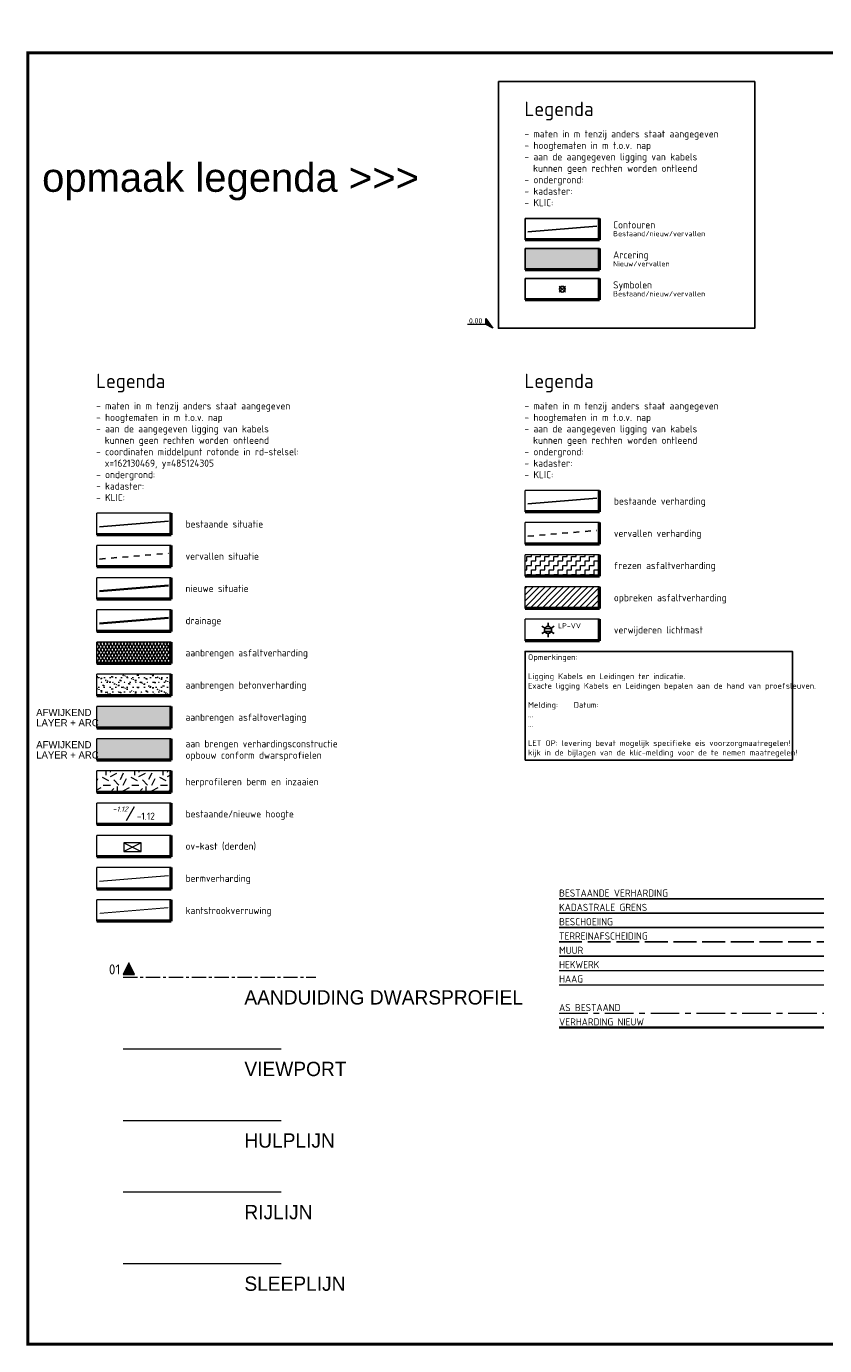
# Model space of a CAD drawing. Header units: metres. Extents: x -699 to 2316, y -1199 to 781.
# Tile 28 of 256: x 410 to 689, y -1199 to -738. Entities that reach past the tile are written whole.
import ezdxf
from ezdxf.enums import TextEntityAlignment as Align

# ---------------------------------------------------------------- set-up
doc = ezdxf.new("R2010")
doc.units = ezdxf.units.M
doc.header["$PDMODE"] = 1
for name, pattern in [('11strp', [2, 1, -1]), ('AM-AS', [16, 10, -2, 2, -2]), ('IE-TERREINAFSCHEIDING', [10, 8, -2]), ('RI-DRAINAGE', [19.2, 6, -1.8, 1.8, -1.8, 2.4, -1.8, 1.8, -1.8]), ('XX-CENTER', [8, 5, -1, 1, -1]), ('XX-HIDDEN', [4, 2, -2])]:
    doc.linetypes.add(name, pattern=pattern)
for name, color, linetype, lineweight in [('_X-XX-AL-PEILMAAT_INMETING_NADERHAND-G', 5, 'Continuous', 18), ('B-WE-AM-AS-G', 10, 'AM-AS', 18), ('B-WE-GK-BESCHOEIING-G', 130, 'GK-BESCHOEIING', 35), ('B-WE-GR-GRAS-A', 62, 'Continuous', 18), ('B-WE-IE-MEUBILAIR_WEGMEUBILAIR-S', 7, 'Continuous', 25), ('B-WE-IE-TERREINAFSCHEIDING-G', 210, 'IE-TERREINAFSCHEIDING', 18), ('B-WE-IE-TERREINAFSCHEIDING_KUNSTMATIG_HEKWERK-G', 20, 'IE-TERREINAFSCHEIDING-KUNSTMATIG', 18), ('B-WE-IE-TERREINAFSCHEIDING_KUNSTMATIG_MUUR-G', 90, 'IE-TERREINAFSCHEIDING-KUNSTMATIG-DICHT', 18), ('B-WE-IE-TERREINAFSCHEIDING_NATUURLIJK_HAAG-G', 60, 'IE-TERREINAFSCHEIDING-NATUURLIJK-HAAG', 18), ('B-WE-KG-GRENS_PERCEEL-G_03-2015', 150, 'KG-PERCEEL', 18), ('B-WE-KL-ET_LS_OV_KAST-G', 10, 'Continuous', 18), ('B-WE-OG-TOPOGRAFIE_WEG_VERHARD -G', 7, 'Continuous', 18), ('B-WE-VH-HOOGTELABEL-T18', 1, 'Continuous', 18), ('N-WE-RI-DRAINAGE-G', 90, 'RI-DRAINAGE', 35), ('N-WE-VH-HOOGTELABEL-T25', 7, 'Continuous', 25), ('N-WE-VH-KANTVERHARDING-G', 210, 'Continuous', 35), ('N-WE-VH-VERHARDING-G', 252, 'Continuous', 35), ('N-WE-VH-VERHARDING_ASFALT-A', 252, 'Continuous', 18), ('N-WE-VH-VERHARDING_ASFALT_CONSTRUCTIE-A', 252, 'Continuous', 18), ('N-WE-VH-VERHARDING_ASFALT_OVERLAGEN-A', 253, 'Continuous', 18), ('N-WE-VH-VERHARDING_BETON-A', 252, 'Continuous', 18), ('N-WE-VH-VERHARDING_FUNDERING-A', 252, 'Continuous', 18), ('N-WE-VH-VERHARDING_GRASBETONSTEEN-G', 70, 'Continuous', 35), ('N-WE-VH-VERHARDING_KANTSTROOKVERRUWING-G', 250, '11strp', 5), ('V-WE-VH-VERHARDING-G', 252, 'XX-HIDDEN', 25), ('V-WE-VH-VERHARDING_ASFALT-A', 252, 'Continuous', 18), ('X-XX-AL-LEGENDA-G', 7, 'Continuous', 18), ('X-XX-AL-LEGENDA-T18', 7, 'Continuous', 18), ('X-XX-AL-LEGENDA-T25', 7, 'Continuous', 25), ('X-XX-AL-M', 7, 'Continuous', 18), ('X-XX-AL-T25', 7, 'Continuous', 25), ('X-XX-AL-T50', 130, 'Continuous', 50), ('X-XX-AL-VERWIJZING_DOORSNEDE-G', 7, 'XX-CENTER', 18), ('X-XX-AL-VERWIJZING_DOORSNEDE-T35', 3, 'Continuous', 35), ('X-XX-RC-RIJLIJN', 2, 'Continuous', 5), ('X-XX-RC-SLEEPLIJN', 4, 'Continuous', 5)]:
    doc.layers.add(name, color=color, linetype=linetype, lineweight=lineweight)
doc.layers.add('X-XX-AL-TEKENBLAD_HULPLIJN-G', color=4, linetype='Continuous', lineweight=18, plot=False)
doc.layers.add('X-XX-AL-TEKENBLAD_VIEWPORT-G', color=7, linetype='Continuous', lineweight=18, plot=False)
doc.layers.add('X-XX-AL-VERKLARING-G', color=7, linetype='Continuous')
doc.styles.add('ariel', font='arial.ttf')
doc.styles.add('NLCS-ISO', font='NLCS-ISO.ttf')
doc.styles.add('NLCS-ISO Standaard', font='NLCS-ISO.ttf')
doc.styles.add('NLCS-ISO-MM1-T25', font='NLCS-ISO.ttf', dxfattribs={"height": 2.5})
doc.styles.add('rtw_iso', font='iso-rtw.shx')
doc.styles.get("Standard").update_dxf_attribs({"font": 'romans'})
doc.linetypes.add('drainage', pattern='A,4,-1,1,-1,[21,rtw.shx,S=1,R=90,X=-1,Y=0]', length=7)
doc.linetypes.add('GK-BESCHOEIING', pattern='A,30,-5,[1,NLCS.SHX,S=1,R=0,X=0,Y=0],-5', length=40)
doc.linetypes.add('IE-TERREINAFSCHEIDING-KUNSTMATIG', pattern='A,4,[82,NLCS.SHX,S=0.75,R=90,X=0,Y=0],4,-2', length=10)
doc.linetypes.add('IE-TERREINAFSCHEIDING-KUNSTMATIG-DICHT', pattern='A,8,-1,[82,NLCS.SHX,S=0.75,R=90,X=0,Y=0],-1', length=10)
doc.linetypes.add('IE-TERREINAFSCHEIDING-NATUURLIJK-HAAG', pattern='A,7,-1.5,[67,NLCS.SHX,S=0.75,R=45,X=0,Y=0],-1.5', length=10)
doc.linetypes.add('KG-PERCEEL', pattern='A,5.5,-2,["P",Standard,S=1.8,R=0,X=-0.5,Y=-0.9],-2,5.5,-2,[5,NLCS.SHX,S=0.75,R=0,X=0,Y=0],-2', length=19)
doc.linetypes.add('TRACKS', pattern='A,3.81,[130,ltypeshp.shx,S=6.35,R=0,X=0,Y=0],3.81', length=7.62)
doc.dimstyles.new('NLCS-M200-T25-Pijl-A', dxfattribs={"dimtxt": 0.5, "dimasz": 0.375, "dimexe": 0.4, "dimexo": 0.4, "dimgap": 0.14, "dimtad": 1, "dimlfac": -1, "dimzin": 0, "dimdsep": 46, "dimtxsty": 'NLCS-ISO Standaard', "dimblk": 'Pijl', "dimblk1": 'Pijl', "dimblk2": 'Pijl', "dimcen": 2.5, "dimdle": 2, "dimclrd": 256, "dimclre": 256, "dimclrt": 256, "dimadec": 0, "dimazin": 0, "dimtfac": 1, "dimtofl": 0, "dimtmove": 0, "dimatfit": 3, "dimldrblk": 'Pijl', "dimfxl": 1, "dimtolj": 1, "dimtzin": 0, "dimlwd": 18, "dimlwe": 18, "dimarcsym": 0})

# ---------------------------------------------------------------- blocks, each defined once
blk = doc.blocks.new('DP-NLCS')
at = {"layer": 'X-XX-AL-VERWIJZING_DOORSNEDE-G', "linetype": 'Continuous'}
blk.add_hatch(color=256, dxfattribs=at).paths.add_polyline_path([(-1, 4), (-5, 2), (-1, 0)])
at = {"layer": 'X-XX-AL-VERWIJZING_DOORSNEDE-G', "linetype": 'Continuous', "flags": 128}
blk.add_lwpolyline([(-1, 4), (-5, 2), (-1, 0), (-1, 4)], dxfattribs=at)
at = {"layer": 'X-XX-AL-VERWIJZING_DOORSNEDE-T35', "style": 'NLCS-ISO Standaard'}
blk.add_attdef('01', text='', height=3.5, rotation=90, dxfattribs=at).set_placement((-1, -1), align=Align.RIGHT)
blk = doc.blocks.new('B-SIE-WEG_LICHTMAST-SO')
at = {"ltscale": 0.1}
for p, q in [((-1.1, 0.63), (-2.19, 1.27)), ((0, 1.27), (0, 2.53)), ((1.1, 0.63), (2.19, 1.27)), ((-1.1, -0.63), (-2.19, -1.27)), ((0, -1.27), (0, -2.53)), ((1.1, -0.63), (2.19, -1.27))]:
    blk.add_line(p, q, dxfattribs=at)
at = {"flags": 128}
for points in [[(-1.16, 0.5), (1.16, 0.5)], [(-1.16, -0.5), (1.16, -0.5)]]:
    blk.add_lwpolyline(points, dxfattribs=at)
at = {"ltscale": 0.1}
blk.add_circle((0, 0), 1.27, dxfattribs=at)
at = {"style": 'NLCS-ISO'}
blk.add_attdef('TYPE', text='', height=1.8, dxfattribs=at).set_placement((0, 2.53), align=Align.BOTTOM_CENTER)
blk = doc.blocks.new('Pijl')
h = blk.add_hatch(color=256)
h.paths.add_polyline_path([(0, 0), (-1.8, 0.4), (-1.8, 0)])
h.paths.add_polyline_path([(-1.8, 0), (-1.8, -0.4), (0, 0)])
for p, q in [((-1.9, 0), (0, 0)), ((0, 0), (-1.8, 0.4)), ((-1.8, 0.4), (-1.8, -0.4)), ((0, 0), (-1.8, -0.4))]:
    blk.add_line(p, q)
blk = doc.blocks.new('*D829')
at = {"layer": 'Defpoints', "color": 0, "transparency": 16777216}
for p in [(453.79, -595.58), (445.35, -795.4)]:
    blk.add_point(p, dxfattribs=at)
at = {"layer": 'X-XX-AL-M', "lineweight": 18, "transparency": 16777216}
blk.add_line((453.65, -598.89), (453.77, -595.95), dxfattribs=at)
at = {"layer": 'X-XX-AL-M', "lineweight": 18, "transparency": 16777216, "xscale": 0.375, "yscale": 0.375, "zscale": 0.375, "rotation": 87.58249896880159}
blk.add_blockref('Pijl', (453.79, -595.58), dxfattribs=at)
at = {"layer": 'X-XX-AL-M', "transparency": 16777216, "insert": (453.31, -597.63), "char_height": 0.5, "attachment_point": 5, "rotation": 87.5825, "style": 'NLCS-ISO Standaard'}
blk.add_mtext('\\A1;R200.00', dxfattribs=at)
blk = doc.blocks.new('N-SAL-HOOGTELABEL_01-SO')
for p, q in [((-2.46, 1.31), (-8.84, 1.31)), ((-2.46, 1.31), (-2.46, 3.44)), ((-2.46, 3.44), (0, 0)), ((0, 0), (-2.46, 1.31))]:
    blk.add_line(p, q)
blk.add_solid([(-2.46, 3.44), (-2.46, 1.31), (0, 0)])
at = {"style": 'NLCS-ISO'}
blk.add_attdef('...', text='', height=1.8, dxfattribs=at).set_placement((-5.96, 2.61), align=Align.MIDDLE)

msp = doc.modelspace()

# ---------------------------------------------------------------- hatches: boundary and pattern name
h = msp.add_hatch(color=251)
h.dxf.hatch_style = 1
h.paths.add_polyline_path([(610.3253, -815.8365), (584.3253, -815.8365), (584.3253, -823.3365), (610.3253, -823.3365)])
at = {"layer": 'B-WE-GR-GRAS-A'}
h = msp.add_hatch(dxfattribs=at)
h.set_pattern_fill('AGR-GRAS_02', color=256, style=0, pattern_type=2)
h.set_pattern_definition([(0, (160396.901, 482096.73), (10, 10), [2.5, -7.5]), (0, (160402.401, 482102.73), (10, 10), [2.5, -7.5]), (90, (160397.901, 482100.23), (-10, 10), [2.5, -7.5]), (90, (160401.901, 482103.73), (-10, 10), [2.5, -7.5]), (45, (160398.901, 482103.73), (0, 10), [2.5, -11.64213562]), (135, (160402.401, 482096.73), (-10, 0), [2.5, -11.64213562]), (26.5650512, (160399.401, 482099.73), (10, 4e-09), [2.5, -19.86067977]), (26.5650512, (160403.901, 482104.73), (10, 4e-09), [2.5, -19.86067977]), (63.4349488, (160403.901, 482096.73), (5e-10, 10), [2.5, -19.86067977]), (63.4349488, (160399.401, 482101.23), (5e-10, 10), [2.5, -19.86067977]), (63.4349488, (160402.901, 482098.73), (5e-10, 10), [2.5, -19.86067977]), (116.5650512, (160396.901, 482102.23), (-4e-09, 10), [2.5, -19.86067977]), (153.4349488, (160398.901, 482098.23), (-10, 5e-10), [2.5, -19.86067977])])
h.paths.add_polyline_path([(460.6722, -998.3365), (434.6722, -998.3365), (434.6722, -1005.8365), (460.6722, -1005.8365)])
at = {"layer": 'N-WE-VH-VERHARDING_ASFALT-A'}
h = msp.add_hatch(dxfattribs=at)
h.set_pattern_fill('AVH-ASFALT', color=256, style=0, pattern_type=2)
h.set_pattern_definition([(60, (-405.6697, -1933.9446), (-0.8660254, 0.5), []), (120, (-405.6697, -1933.9446), (-0.8660254, -0.5), [])])
h.paths.add_polyline_path([(460.6722, -953.3365), (434.6722, -953.3365), (434.6722, -960.8365), (460.6722, -960.8365)])
at = {"layer": 'N-WE-VH-VERHARDING_ASFALT_CONSTRUCTIE-A'}
msp.add_hatch(color=256, dxfattribs=at).paths.add_polyline_path([(460.6722, -987.0865), (434.6722, -987.0865), (434.6722, -994.5865), (460.6722, -994.5865)])
at = {"layer": 'N-WE-VH-VERHARDING_ASFALT_OVERLAGEN-A'}
msp.add_hatch(color=256, dxfattribs=at).paths.add_polyline_path([(460.6722, -975.8365), (434.6722, -975.8365), (434.6722, -983.3365), (460.6722, -983.3365)])
at = {"layer": 'N-WE-VH-VERHARDING_BETON-A'}
h = msp.add_hatch(dxfattribs=at)
h.set_pattern_fill('AVH-BETON', color=256, style=0, pattern_type=2)
h.set_pattern_definition([(45, (-404.6697, -1932.9446), (4e-16, 4.242641), [0.1414214, -2.0506097, 0, -2.0506097]), (45, (-404.4387, -1933.0403), (4e-16, 4.242641), [0.1414214, -2.0506097, 0, -2.0506097]), (337.5, (-404.5697, -1932.8446), (-2e-09, -4.242641), [0.25, -1.4985883, 0, -1.495883]), (337.5, (-404.6697, -1932.9446), (-2e-09, -4.242641), [0.25, -1.4985883, 0, -1.495883]), (60, (-405.6697, -1933.9446), (-2, 3.464102), [0.1875, -1.90625, 0, -1.90625]), (120, (-405.6697, -1933.9446), (-4, 8e-09), [0.1875, -1.90625, 0, -1.90625]), (0, (-405.7634, -1933.7823), (2, 3.464102), [0.1875, -1.90625, 0, -1.90625])])
h.paths.add_polyline_path([(460.6722, -964.5865), (434.6722, -964.5865), (434.6722, -972.0865), (460.6722, -972.0865)])
at = {"layer": 'V-WE-VH-VERHARDING_ASFALT-A'}
h = msp.add_hatch(dxfattribs=at)
h.set_pattern_fill('AVH-ASFALT_FREESVAK', color=256, style=0, pattern_type=2)
h.set_pattern_definition([(0, (-405.6697, -1935.9446), (1.5625, 1.5625), [1.5625, -1.5625]), (90, (-404.1072, -1935.9446), (-1.5625, 1.5625), [1.5625, -1.5625])])
h.paths.add_polyline_path([(610.3253, -922.8365), (584.3253, -922.8365), (584.3253, -930.3365), (610.3253, -930.3365)])
h = msp.add_hatch(dxfattribs=at)
h.set_pattern_fill('AVH-ASFALT_B', color=256, style=0, pattern_type=2)
h.set_pattern_definition([(45, (-405.6697, -1909.8713), (-1.0606602, 1.0606602), [])])
h.paths.add_polyline_path([(610.3253, -941.5865), (610.3253, -934.0865), (584.3253, -934.0865), (584.3253, -941.5865)])

# ---------------------------------------------------------------- linework, layer by layer
for p, q in [((585.3253, -810.0775), (609.3253, -808.0775)), ((598.386, -831.1382), (596.2646, -829.0168)), ((596.2646, -831.1382), (598.386, -829.0168))]:
    msp.add_line(p, q)
msp.add_lwpolyline([(575.0069, -757.568), (664.5392, -757.568), (664.5392, -843.7221), (575.0069, -843.7221)], close=True)
msp.add_circle((597.3253, -830.0775), 1)
at = {"layer": 'B-WE-AM-AS-G'}
msp.add_line((596.1947, -1082.9827), (688.7026, -1082.9827), dxfattribs=at)
at = {"layer": 'B-WE-GK-BESCHOEIING-G', "lineweight": 25}
msp.add_line((596.1947, -1052.9827), (688.7026, -1052.9827), dxfattribs=at)
at = {"layer": 'B-WE-IE-TERREINAFSCHEIDING-G', "lineweight": 25}
msp.add_line((596.1947, -1057.9827), (688.7026, -1057.9827), dxfattribs=at)
at = {"layer": 'B-WE-IE-TERREINAFSCHEIDING_KUNSTMATIG_HEKWERK-G'}
msp.add_line((596.1947, -1067.9827), (688.7026, -1067.9827), dxfattribs=at)
at = {"layer": 'B-WE-IE-TERREINAFSCHEIDING_KUNSTMATIG_MUUR-G', "lineweight": 25}
msp.add_line((596.1947, -1062.9827), (688.7026, -1062.9827), dxfattribs=at)
at = {"layer": 'B-WE-IE-TERREINAFSCHEIDING_NATUURLIJK_HAAG-G'}
msp.add_line((596.1947, -1072.9827), (688.7026, -1072.9827), dxfattribs=at)
at = {"layer": 'B-WE-KG-GRENS_PERCEEL-G_03-2015', "lineweight": 25}
msp.add_line((596.1947, -1047.9827), (688.7026, -1047.9827), dxfattribs=at)
at = {"layer": 'B-WE-KL-ET_LS_OV_KAST-G'}
msp.add_lwpolyline([(444.1352, -1026.4283), (450.1352, -1026.4283), (450.1352, -1023.4283), (444.1352, -1023.4283)], close=True, dxfattribs=at)
for points in [[(444.1352, -1023.4283), (450.1352, -1026.4283)], [(450.1352, -1023.4283), (444.1352, -1026.4283)]]:
    msp.add_lwpolyline(points, dxfattribs=at)
at = {"layer": 'B-WE-OG-TOPOGRAFIE_WEG_VERHARD -G', "lineweight": 25}
for p, q in [((585.3253, -905.0775), (609.3253, -903.0775)), ((435.6722, -913.0775), (459.6722, -911.0775)), ((596.1947, -1042.9827), (688.7026, -1042.9827))]:
    msp.add_line(p, q, dxfattribs=at)
at = {"layer": 'N-WE-RI-DRAINAGE-G', "linetype": 'drainage', "ltscale": 0.5}
msp.add_line((459.6722, -944.8275), (435.6722, -946.8275), dxfattribs=at)
at = {"layer": 'N-WE-VH-KANTVERHARDING-G'}
msp.add_line((435.6722, -935.5775), (459.6722, -933.5775), dxfattribs=at)
at = {"layer": 'N-WE-VH-VERHARDING-G'}
msp.add_line((596.1947, -1087.9827), (688.7026, -1087.9827), dxfattribs=at)
at = {"layer": 'N-WE-VH-VERHARDING_GRASBETONSTEEN-G', "linetype": 'TRACKS', "lineweight": 5, "ltscale": 0.03}
msp.add_line((435.6722, -1036.8275), (459.6722, -1034.8275), dxfattribs=at)
at = {"layer": 'N-WE-VH-VERHARDING_KANTSTROOKVERRUWING-G', "ltscale": 0.2, "const_width": 0.35, "flags": 128}
msp.add_lwpolyline([(435.6722, -1048.0775), (459.6722, -1046.0775)], dxfattribs=at)
at = {"layer": 'V-WE-VH-VERHARDING-G'}
for p, q in [((585.3253, -916.3275), (609.3253, -914.3275)), ((435.6722, -924.3275), (459.6722, -922.3275))]:
    msp.add_line(p, q, dxfattribs=at)
at = {"layer": 'X-XX-AL-LEGENDA-G', "color": 7, "lineweight": 25}
for p, q in [((584.3253, -812.8365), (584.3253, -805.3365)), ((610.3253, -805.3365), (584.3253, -805.3365)), ((584.3253, -823.3365), (584.3253, -815.8365)), ((610.3253, -815.8365), (584.3253, -815.8365)), ((584.3253, -833.8365), (584.3253, -826.3365)), ((610.3253, -826.3365), (584.3253, -826.3365))]:
    msp.add_line(p, q, dxfattribs=at)
at = {"layer": 'X-XX-AL-LEGENDA-G', "color": 7, "lineweight": 50}
for p, q in [((610.3253, -812.8365), (610.3253, -805.3365)), ((610.3253, -812.8365), (584.3253, -812.8365)), ((610.3253, -823.3365), (610.3253, -815.8365)), ((610.3253, -823.3365), (584.3253, -823.3365)), ((610.3253, -833.8365), (610.3253, -826.3365)), ((610.3253, -833.8365), (584.3253, -833.8365))]:
    msp.add_line(p, q, dxfattribs=at)
at = {"layer": 'X-XX-AL-LEGENDA-G'}
for p, q in [((584.3253, -907.8365), (584.3253, -900.3365)), ((610.3253, -900.3365), (584.3253, -900.3365)), ((434.6722, -915.8365), (434.6722, -908.3365)), ((460.6722, -908.3365), (434.6722, -908.3365)), ((584.3253, -919.0865), (584.3253, -911.5865)), ((610.3253, -911.5865), (584.3253, -911.5865)), ((434.6722, -927.0865), (434.6722, -919.5865)), ((460.6722, -919.5865), (434.6722, -919.5865)), ((584.3253, -930.3365), (584.3253, -922.8365)), ((610.3253, -922.8365), (584.3253, -922.8365)), ((434.6722, -938.3365), (434.6722, -930.8365)), ((460.6722, -930.8365), (434.6722, -930.8365)), ((584.3253, -941.5865), (584.3253, -934.0865)), ((610.3253, -934.0865), (584.3253, -934.0865)), ((434.6722, -949.5865), (434.6722, -942.0865)), ((460.6722, -942.0865), (434.6722, -942.0865)), ((584.3253, -952.8365), (584.3253, -945.3365)), ((610.3253, -945.3365), (584.3253, -945.3365)), ((434.6722, -960.8365), (434.6722, -953.3365)), ((460.6722, -953.3365), (434.6722, -953.3365)), ((460.6722, -964.5865), (434.6722, -964.5865)), ((434.6722, -972.0865), (434.6722, -964.5865)), ((434.6722, -983.3365), (434.6722, -975.8365)), ((460.6722, -975.8365), (434.6722, -975.8365)), ((434.6722, -994.5865), (434.6722, -987.0865)), ((460.6722, -987.0865), (434.6722, -987.0865)), ((434.6722, -1005.8365), (434.6722, -998.3365)), ((460.6722, -998.3365), (434.6722, -998.3365)), ((434.6722, -1017.0865), (434.6722, -1009.5865)), ((460.6722, -1009.5865), (434.6722, -1009.5865)), ((447.6756, -1010.8335), (444.8781, -1015.7886)), ((434.6722, -1028.3365), (434.6722, -1020.8365)), ((460.6722, -1020.8365), (434.6722, -1020.8365)), ((434.6722, -1039.5865), (434.6722, -1032.0865)), ((460.6722, -1032.0865), (434.6722, -1032.0865)), ((434.6722, -1050.8365), (434.6722, -1043.3365)), ((460.6722, -1043.3365), (434.6722, -1043.3365))]:
    msp.add_line(p, q, dxfattribs=at)
at = {"layer": 'X-XX-AL-LEGENDA-G', "lineweight": 50}
for p, q in [((610.3253, -907.8365), (610.3253, -900.3365)), ((460.6722, -915.8365), (460.6722, -908.3365)), ((610.3253, -907.8365), (584.3253, -907.8365)), ((610.3253, -919.0865), (610.3253, -911.5865)), ((460.6722, -915.8365), (434.6722, -915.8365)), ((460.6722, -927.0865), (460.6722, -919.5865)), ((610.3253, -919.0865), (584.3253, -919.0865)), ((610.3253, -930.3365), (610.3253, -922.8365)), ((460.6722, -927.0865), (434.6722, -927.0865)), ((610.3253, -930.3365), (584.3253, -930.3365)), ((460.6722, -938.3365), (460.6722, -930.8365)), ((610.3253, -941.5865), (610.3253, -934.0865)), ((460.6722, -938.3365), (434.6722, -938.3365)), ((460.6722, -949.5865), (460.6722, -942.0865)), ((610.3253, -941.5865), (584.3253, -941.5865)), ((610.3253, -952.8365), (610.3253, -945.3365)), ((460.6722, -949.5865), (434.6722, -949.5865)), ((460.6722, -960.8365), (460.6722, -953.3365)), ((610.3253, -952.8365), (584.3253, -952.8365)), ((460.6722, -960.8365), (434.6722, -960.8365)), ((460.6722, -972.0865), (460.6722, -964.5865)), ((460.6722, -972.0865), (434.6722, -972.0865)), ((460.6722, -983.3365), (460.6722, -975.8365)), ((460.6722, -983.3365), (434.6722, -983.3365)), ((460.6722, -994.5865), (460.6722, -987.0865)), ((460.6722, -994.5865), (434.6722, -994.5865)), ((460.6722, -1005.8365), (460.6722, -998.3365)), ((460.6722, -1005.8365), (434.6722, -1005.8365)), ((460.6722, -1017.0865), (460.6722, -1009.5865)), ((460.6722, -1017.0865), (434.6722, -1017.0865)), ((460.6722, -1028.3365), (460.6722, -1020.8365)), ((460.6722, -1028.3365), (434.6722, -1028.3365)), ((460.6722, -1039.5865), (460.6722, -1032.0865)), ((460.6722, -1039.5865), (434.6722, -1039.5865)), ((460.6722, -1050.8365), (460.6722, -1043.3365)), ((460.6722, -1050.8365), (434.6722, -1050.8365))]:
    msp.add_line(p, q, dxfattribs=at)
at = {"layer": 'X-XX-AL-TEKENBLAD_HULPLIJN-G'}
msp.add_line((443.8516, -1120.3894, -26.4), (499.1187, -1120.3894, -26.4), dxfattribs=at)
at = {"layer": 'X-XX-AL-TEKENBLAD_VIEWPORT-G'}
msp.add_line((443.8516, -1095.3894, -26.4), (499.1187, -1095.3894, -26.4), dxfattribs=at)
at = {"layer": 'X-XX-AL-TEKENBLAD_VIEWPORT-G', "color": 3, "const_width": 1}
msp.add_lwpolyline([(410.5685, -747.5464), (914.3274, -747.5464), (914.3274, -1198.5443), (410.5685, -1198.5443)], close=True, dxfattribs=at)
at = {"layer": 'X-XX-AL-VERKLARING-G'}
msp.add_lwpolyline([(584.3253, -994.5198), (677.7253, -994.5198), (677.7253, -956.5865), (584.3253, -956.5865)], close=True, dxfattribs=at)
at = {"layer": 'X-XX-AL-VERWIJZING_DOORSNEDE-G'}
msp.add_line((443.8516, -1070.3894, -26.4), (511.2189, -1070.3894, -26.4), dxfattribs=at)
at = {"layer": 'X-XX-RC-RIJLIJN'}
msp.add_line((443.8516, -1145.3894, -26.4), (499.1187, -1145.3894, -26.4), dxfattribs=at)
at = {"layer": 'X-XX-RC-SLEEPLIJN'}
msp.add_line((443.8516, -1170.3894, -26.4), (499.1187, -1170.3894, -26.4), dxfattribs=at)

# ---------------------------------------------------------------- block references
at = {"layer": '_X-XX-AL-PEILMAAT_INMETING_NADERHAND-G'}
msp.add_blockref('N-SAL-HOOGTELABEL_01-SO', (573.0069, -843.7221), dxfattribs=at).add_auto_attribs({'...': '0.00'})
at = {"layer": 'B-WE-IE-MEUBILAIR_WEGMEUBILAIR-S'}
ref = msp.add_blockref('B-SIE-WEG_LICHTMAST-SO', (592.3253, -949.0865), dxfattribs=at)
ref.add_attrib('TYPE', 'LP-VV', dxfattribs={"layer": '0', "height": 1.8, "style": 'NLCS-ISO'}).set_placement((599.8253, -949.0553), align=Align.BOTTOM_CENTER)
at = {"layer": 'N-WE-VH-VERHARDING_FUNDERING-A', "rotation": 270}
msp.add_blockref('DP-NLCS', (443.8516, -1070.3894, -26.4), dxfattribs=at).add_auto_attribs({'01': '01'})

# ---------------------------------------------------------------- texts
at = {"layer": 'B-WE-AM-AS-G', "style": 'NLCS-ISO Standaard'}
msp.add_text('AS BESTAAND', height=2.5, dxfattribs=at).set_placement((596.1947, -1082.9827), align=Align.BOTTOM_LEFT)
at = {"layer": 'B-WE-GK-BESCHOEIING-G', "lineweight": 25, "style": 'NLCS-ISO Standaard'}
msp.add_text('BESCHOEIING', height=2.5, dxfattribs=at).set_placement((596.1947, -1052.9827), align=Align.BOTTOM_LEFT)
at = {"layer": 'B-WE-IE-TERREINAFSCHEIDING-G', "lineweight": 25, "style": 'NLCS-ISO Standaard'}
msp.add_text('TERREINAFSCHEIDING', height=2.5, dxfattribs=at).set_placement((596.1947, -1057.9827), align=Align.BOTTOM_LEFT)
at = {"layer": 'B-WE-IE-TERREINAFSCHEIDING_KUNSTMATIG_HEKWERK-G', "style": 'NLCS-ISO Standaard'}
msp.add_text('HEKWERK', height=2.5, dxfattribs=at).set_placement((596.1947, -1067.9827), align=Align.BOTTOM_LEFT)
at = {"layer": 'B-WE-IE-TERREINAFSCHEIDING_KUNSTMATIG_MUUR-G', "lineweight": 25, "style": 'NLCS-ISO Standaard'}
msp.add_text('MUUR', height=2.5, dxfattribs=at).set_placement((596.1947, -1062.9827), align=Align.BOTTOM_LEFT)
at = {"layer": 'B-WE-IE-TERREINAFSCHEIDING_NATUURLIJK_HAAG-G', "style": 'NLCS-ISO Standaard'}
msp.add_text('HAAG', height=2.5, dxfattribs=at).set_placement((596.1947, -1072.9827), align=Align.BOTTOM_LEFT)
at = {"layer": 'B-WE-KG-GRENS_PERCEEL-G_03-2015', "lineweight": 25, "style": 'NLCS-ISO Standaard'}
msp.add_text('KADASTRALE GRENS', height=2.5, dxfattribs=at).set_placement((596.1947, -1047.9827), align=Align.BOTTOM_LEFT)
at = {"layer": 'B-WE-OG-TOPOGRAFIE_WEG_VERHARD -G', "lineweight": 25, "style": 'NLCS-ISO Standaard'}
msp.add_text('BESTAANDE VERHARDING', height=2.5, dxfattribs=at).set_placement((596.1947, -1042.9827), align=Align.BOTTOM_LEFT)
at = {"layer": 'B-WE-VH-HOOGTELABEL-T18', "style": 'NLCS-ISO Standaard', "oblique": 18}
msp.add_text('-1.12', height=1.8, dxfattribs=at).set_placement((440.1722, -1012.5514))
at = {"layer": 'Defpoints', "color": 40, "style": 'rtw_iso'}
for s, height, p in [('AFWIJKEND', 2.5, (413.4997, -979.1607)), ('LAYER + ARC', 2.5, (413.4997, -982.7434)), ('AFWIJKEND', 2.5, (413.4997, -990.4107)), ('LAYER + ARC', 2.5, (413.4997, -993.9934)), ('AANDUIDING DWARSPROFIEL', 5, (486.2432, -1079.9084, -26.4)), ('VIEWPORT', 5, (486.2432, -1104.9084, -26.4)), ('HULPLIJN', 5, (486.2432, -1129.9084, -26.4)), ('RIJLIJN', 5, (486.2432, -1154.9084, -26.4)), ('SLEEPLIJN', 5, (486.2432, -1179.9084, -26.4))]:
    msp.add_text(s, height=height, dxfattribs=at).set_placement(p)
at = {"layer": 'N-WE-VH-HOOGTELABEL-T25', "style": 'NLCS-ISO Standaard'}
msp.add_text('-1.12', height=2.5, dxfattribs=at).set_placement((451.8039, -1016.1565), align=Align.BOTTOM_CENTER)
at = {"layer": 'N-WE-VH-VERHARDING-G', "style": 'NLCS-ISO Standaard'}
msp.add_text('VERHARDING NIEUW', height=2.5, dxfattribs=at).set_placement((596.1947, -1087.9827), align=Align.BOTTOM_LEFT)
at = {"layer": 'X-XX-AL-LEGENDA-T18', "style": 'NLCS-ISO-MM1-T25'}
for s, p in [('Bestaand/nieuw/vervallen', (615.0753, -810.6775)), ('Nieuw/vervallen', (615.0753, -821.1775)), ('Bestaand/nieuw/vervallen', (615.0753, -831.6775))]:
    msp.add_text(s, height=1.8, dxfattribs=at).set_placement(p, align=Align.MIDDLE_LEFT)
at = {"layer": 'X-XX-AL-LEGENDA-T25', "style": 'NLCS-ISO-MM1-T25'}
for s, p in [('Contouren', (615.0753, -807.5775)), ('Arcering', (615.0753, -818.0775)), ('Symbolen', (615.0753, -828.5775))]:
    msp.add_text(s, height=2.5, dxfattribs=at).set_placement(p, align=Align.MIDDLE_LEFT)
at = {"layer": 'X-XX-AL-T25', "style": 'NLCS-ISO Standaard'}
for s, p in [('- maten in m tenzij anders staat aangegeven', (584.0753, -777.0865)), ('- hoogtematen in m t.o.v. nap', (584.0753, -781.0865)), ('- aan de aangegeven ligging van kabels', (584.0753, -785.0865)), ('  kunnen geen rechten worden ontleend', (584.0753, -789.0865)), ('- ondergrond:', (584.0753, -793.0865)), ('- kadaster:', (584.0753, -797.0865)), ('- KLIC:', (584.0753, -801.0865)), ('- maten in m tenzij anders staat aangegeven', (434.4222, -872.0865)), ('- maten in m tenzij anders staat aangegeven', (584.0753, -872.0865)), ('- hoogtematen in m t.o.v. nap', (434.4222, -876.0865)), ('- hoogtematen in m t.o.v. nap', (584.0753, -876.0865)), ('- aan de aangegeven ligging van kabels', (434.4222, -880.0865)), ('- aan de aangegeven ligging van kabels', (584.0753, -880.0865)), ('  kunnen geen rechten worden ontleend', (434.4222, -884.0865)), ('  kunnen geen rechten worden ontleend', (584.0753, -884.0865)), ('- coordinaten middelpunt rotonde in rd-stelsel:', (434.4222, -888.0865)), ('- ondergrond:', (584.0753, -888.0865)), ('- ondergrond:', (434.4222, -896.0865)), ('  x=162130469, y=485124305 ', (434.4222, -892.0865)), ('- kadaster:', (584.0753, -892.0865)), ('- KLIC:', (584.0753, -896.0865)), ('- kadaster:', (434.4222, -900.0865)), ('- KLIC:', (434.4222, -904.0865))]:
    msp.add_text(s, height=2.5, dxfattribs=at).set_placement(p)
for s, p in [('bestaande verharding', (615.3253, -904.0775)), ('bestaande situatie', (465.6722, -912.0775)), ('vervallen verharding', (615.3253, -915.3275)), ('vervallen situatie', (465.6722, -923.3275)), ('frezen asfaltverharding', (615.3253, -926.5775)), ('nieuwe situatie', (465.6722, -934.5775)), ('opbreken asfaltverharding', (615.3253, -937.8275)), ('drainage', (465.6722, -945.8275)), ('verwijderen lichtmast', (615.3253, -949.0775)), ('aanbrengen asfaltverharding', (465.6722, -957.0775)), ('aanbrengen betonverharding', (465.6722, -968.3275)), ('aanbrengen asfaltoverlaging', (465.6722, -979.5775)), ('aan brengen verhardingsconstructie', (465.6722, -988.8275)), ('opbouw conform dwarsprofielen', (465.6722, -992.8275)), ('herprofileren berm en inzaaien', (465.6722, -1002.0775)), ('bestaande/nieuwe hoogte', (465.6722, -1013.3275)), ('ov-kast (derden)', (465.6722, -1024.5775)), ('bermverharding', (465.6722, -1035.8275)), ('kantstrookverruwing', (465.6722, -1047.0775))]:
    msp.add_text(s, height=2.5, dxfattribs=at).set_placement(p, align=Align.MIDDLE_LEFT)
at = {"layer": 'X-XX-AL-T50', "style": 'NLCS-ISO Standaard'}
for p in [(584.0753, -769.5865), (434.4222, -864.5865), (584.0753, -864.5865)]:
    msp.add_text('Legenda', height=5, dxfattribs=at).set_placement(p)
at = {"layer": 'X-XX-AL-TEKENBLAD_VIEWPORT-G', "color": 3, "style": 'ariel'}
msp.add_text('opmaak legenda >>>', height=10, dxfattribs=at).set_placement((415.5685, -796.0664))
at = {"layer": 'X-XX-AL-VERKLARING-G', "insert": (585.3253, -957.5865), "char_height": 2, "attachment_point": 1, "style": 'NLCS-ISO'}
msp.add_mtext('Opmerkingen:^J^JLigging Kabels en Leidingen ter indicatie.^JExacte ligging Kabels en Leidingen bepalen aan de hand van proefsleuven.^J^JMelding:^IDatum:^J...\\P...^J^JLET OP: levering bevat mogelijk specifieke eis voorzorgmaatregelen!^Jkijk in de bijlagen van de klic-melding voor de te nemen maatregelen!', dxfattribs=at)

# ---------------------------------------------------------------- dimensions: what is measured, and where the dimension line sits
at = {"layer": 'X-XX-AL-M'}
dim = msp.add_radius_dim(center=(445.3515, -795.4006), mpoint=(453.7876, -595.5786), dimstyle='NLCS-M200-T25-Pijl-A', dxfattribs=at)
dim.commit()
dim.dimension.update_dxf_attribs({"geometry": '*D829', "text_midpoint": (453.7003, -597.6472), "dimtype": 164})

doc.saveas('drawing.dxf')
